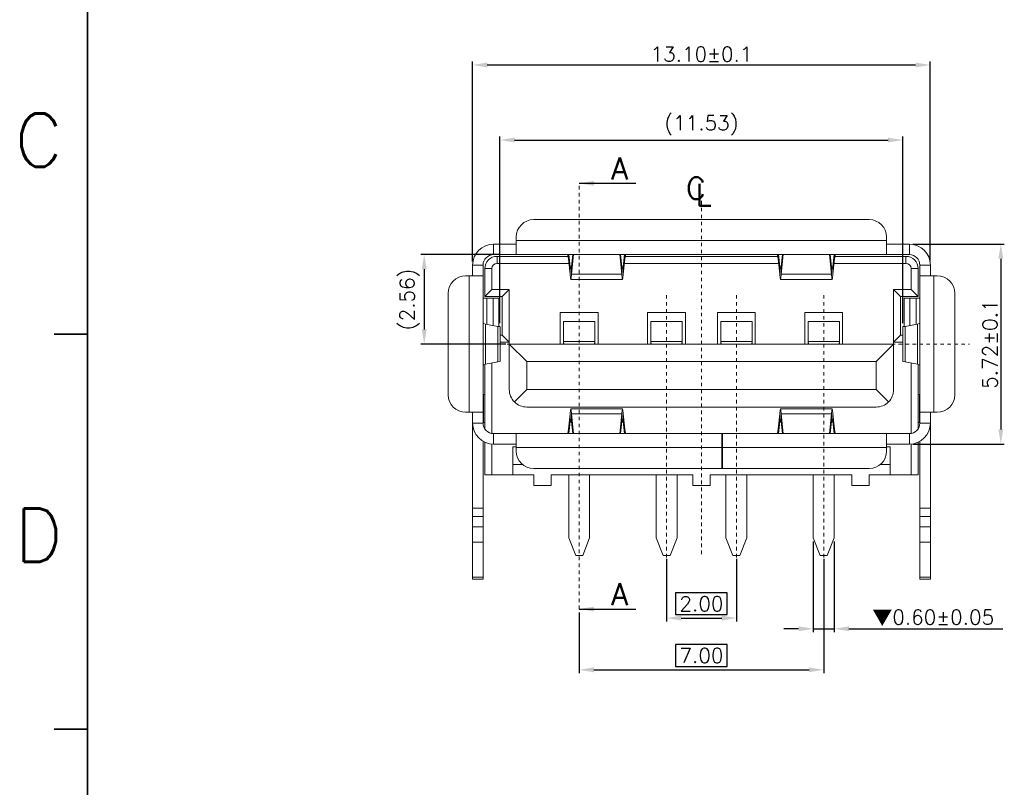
# Model space of a CAD drawing. Header units: millimetres. Extents: x -1657 to 8845, y -11980 to 3013.
# Tile 208 of 256: x 203 to 231, y 2294 to 2316. Entities that reach past the tile are written whole.
import ezdxf
from ezdxf.enums import TextEntityAlignment as Align

# ---------------------------------------------------------------- set-up
doc = ezdxf.new("R2010")
doc.units = ezdxf.units.MM
doc.linetypes.add('CENTER', pattern=[2, 1.25, -0.25, 0.25, -0.25])
doc.layers.add('51', color=6, linetype='CENTER')
doc.layers.add('FMT', color=7, linetype='Continuous', lineweight=35)
doc.styles.add('english', font='romans.shx', dxfattribs={"width": 0.75, "height": 2.5})
doc.styles.add('ROMANS', font='ROMANS.SHX')
doc.dimstyles.get("Standard").update_dxf_attribs({"dimtxt": 0.18, "dimasz": 0.18, "dimexe": 0.18, "dimexo": 0.0625, "dimgap": 0.09, "dimtad": 1, "dimrnd": 0.0005, "dimzin": 1, "dimdsep": 46, "dimtxsty": 'Standard', "dimcen": 0.09, "dimadec": 0, "dimazin": 2, "dimtfac": 1, "dimtmove": 0, "dimatfit": 3, "dimfxl": 0, "dimtolj": 1, "dimtzin": 0, "dimarcsym": 0})
doc.dimstyles.new('STANDARD$0', dxfattribs={"dimscale": 0.166667, "dimtxt": 2.5, "dimasz": 1.8, "dimexe": 0.5, "dimexo": 0.5, "dimgap": 1, "dimtad": 0, "dimzin": 0, "dimdsep": 46, "dimtxsty": 'ROMANS', "dimcen": 0, "dimclrd": 256, "dimclre": 256, "dimclrt": 4, "dimadec": 0, "dimazin": 0, "dimtfac": 0.7, "dimtofl": 0, "dimtmove": 0, "dimatfit": 3, "dimfxl": 0, "dimtolj": 1, "dimtzin": 0, "dimarcsym": 0})

# ---------------------------------------------------------------- blocks, each defined once
blk = doc.blocks.new('*D165')
at = {"color": 0, "linetype": 'Continuous', "lineweight": -2, "ltscale": 5}
for p, q in [((215.832, 2309.031), (215.832, 2314.754)), ((216.252, 2314.654), (228.512, 2314.654)), ((228.932, 2309.031), (228.932, 2314.754))]:
    blk.add_line(p, q, dxfattribs=at)
at = {"color": 0, "linetype": 'Continuous', "ltscale": 5}
for points in [[(216.252, 2314.724), (216.252, 2314.584), (215.832, 2314.654)], [(228.512, 2314.724), (228.512, 2314.584), (228.932, 2314.654)]]:
    blk.add_solid(points, dxfattribs=at)
at = {"layer": 'Defpoints', "color": 0, "linetype": 'Continuous', "ltscale": 5}
for p in [(228.932, 2314.654), (215.832, 2308.931), (228.932, 2308.931)]:
    blk.add_point(p, dxfattribs=at)
at = {"color": 0, "linetype": 'Continuous', "lineweight": 9, "ltscale": 5, "insert": (222.382, 2314.964), "char_height": 0.42, "attachment_point": 5, "style": 'ROMANS'}
blk.add_mtext('\\A1;13.10%%p0.1', dxfattribs=at)
blk = doc.blocks.new('*D166')
at = {"color": 0, "linetype": 'Continuous', "lineweight": -2, "ltscale": 5}
for p, q in [((228.432, 2309.531), (231.05, 2309.531)), ((230.95, 2309.111), (230.95, 2304.231)), ((228.432, 2303.811), (231.05, 2303.811))]:
    blk.add_line(p, q, dxfattribs=at)
at = {"color": 0, "linetype": 'Continuous', "ltscale": 5}
for points in [[(230.88, 2309.111), (231.02, 2309.111), (230.95, 2309.531)], [(230.88, 2304.231), (231.02, 2304.231), (230.95, 2303.811)]]:
    blk.add_solid(points, dxfattribs=at)
at = {"layer": 'Defpoints', "color": 0, "linetype": 'Continuous', "ltscale": 5}
for p in [(228.332, 2309.531), (228.332, 2303.811), (230.95, 2303.811)]:
    blk.add_point(p, dxfattribs=at)
at = {"color": 0, "linetype": 'Continuous', "lineweight": 9, "ltscale": 5, "insert": (230.64, 2306.671), "char_height": 0.42, "attachment_point": 5, "rotation": 90, "style": 'ROMANS'}
blk.add_mtext('\\A1;5.72%%p0.1', dxfattribs=at)
blk = doc.blocks.new('*D170')
at = {"color": 0, "linetype": 'Continuous', "lineweight": -2, "ltscale": 5}
for p, q in [((216.616, 2307.266), (216.616, 2312.607)), ((217.036, 2312.507), (227.724, 2312.507)), ((228.144, 2307.266), (228.144, 2312.607))]:
    blk.add_line(p, q, dxfattribs=at)
at = {"color": 0, "linetype": 'Continuous', "ltscale": 5}
for points in [[(217.036, 2312.577), (217.036, 2312.437), (216.616, 2312.507)], [(227.724, 2312.577), (227.724, 2312.437), (228.144, 2312.507)]]:
    blk.add_solid(points, dxfattribs=at)
at = {"layer": 'Defpoints', "color": 0, "linetype": 'Continuous', "ltscale": 5}
for p in [(228.144, 2312.507), (216.616, 2307.166), (228.144, 2307.166)]:
    blk.add_point(p, dxfattribs=at)
at = {"color": 0, "linetype": 'Continuous', "lineweight": 9, "ltscale": 5, "insert": (222.38, 2312.927), "char_height": 0.42, "attachment_point": 5, "style": 'ROMANS'}
blk.add_mtext('\\A1;(11.53)', dxfattribs=at)
blk = doc.blocks.new('*D171')
at = {"color": 0, "linetype": 'Continuous', "lineweight": -2, "ltscale": 5}
for p, q in [((216.582, 2309.231), (214.348, 2309.231)), ((214.448, 2308.811), (214.448, 2307.091)), ((216.782, 2306.671), (214.348, 2306.671))]:
    blk.add_line(p, q, dxfattribs=at)
at = {"color": 0, "linetype": 'Continuous', "ltscale": 5}
for points in [[(214.378, 2308.811), (214.518, 2308.811), (214.448, 2309.231)], [(214.378, 2307.091), (214.518, 2307.091), (214.448, 2306.671)]]:
    blk.add_solid(points, dxfattribs=at)
at = {"layer": 'Defpoints', "color": 0, "linetype": 'Continuous', "ltscale": 5}
for p in [(216.682, 2309.231), (214.448, 2306.671), (216.882, 2306.671)]:
    blk.add_point(p, dxfattribs=at)
at = {"color": 0, "linetype": 'Continuous', "lineweight": 9, "ltscale": 5, "insert": (214.028, 2307.951), "char_height": 0.42, "attachment_point": 5, "rotation": 90, "style": 'ROMANS'}
blk.add_mtext('\\A1;(2.56)', dxfattribs=at)
blk = doc.blocks.new('*D174')
at = {"color": 0, "linetype": 'Continuous', "lineweight": -2, "ltscale": 5}
for p, q in [((225.882, 2300.531), (225.882, 2297.257)), ((218.882, 2298.995), (218.882, 2297.257)), ((223.122, 2298.077), (221.642, 2298.077)), ((221.642, 2298.077), (221.642, 2297.457)), ((223.122, 2297.457), (223.122, 2298.077)), ((219.302, 2297.357), (225.462, 2297.357)), ((221.642, 2297.457), (223.122, 2297.457))]:
    blk.add_line(p, q, dxfattribs=at)
at = {"color": 0, "linetype": 'Continuous', "ltscale": 5}
for points in [[(219.302, 2297.427), (219.302, 2297.287), (218.882, 2297.357)], [(225.462, 2297.427), (225.462, 2297.287), (225.882, 2297.357)]]:
    blk.add_solid(points, dxfattribs=at)
at = {"layer": 'Defpoints', "color": 0, "linetype": 'Continuous', "ltscale": 5}
for p in [(225.882, 2300.631), (218.882, 2299.095), (225.882, 2297.357)]:
    blk.add_point(p, dxfattribs=at)
at = {"color": 0, "linetype": 'Continuous', "lineweight": 9, "ltscale": 5, "insert": (222.382, 2297.767), "char_height": 0.42, "attachment_point": 5, "style": 'ROMANS'}
blk.add_mtext('\\A1;7.00', dxfattribs=at)
blk = doc.blocks.new('*D175')
at = {"color": 0, "linetype": 'Continuous', "lineweight": -2, "ltscale": 5}
for p, q in [((221.382, 2300.531), (221.382, 2298.737)), ((223.382, 2300.531), (223.382, 2298.737)), ((223.122, 2299.557), (221.642, 2299.557)), ((221.642, 2299.557), (221.642, 2298.937)), ((223.122, 2298.937), (223.122, 2299.557)), ((221.642, 2298.937), (223.122, 2298.937)), ((221.802, 2298.837), (222.962, 2298.837))]:
    blk.add_line(p, q, dxfattribs=at)
at = {"color": 0, "linetype": 'Continuous', "ltscale": 5}
for points in [[(221.802, 2298.907), (221.802, 2298.767), (221.382, 2298.837)], [(222.962, 2298.907), (222.962, 2298.767), (223.382, 2298.837)]]:
    blk.add_solid(points, dxfattribs=at)
at = {"layer": 'Defpoints', "color": 0, "linetype": 'Continuous', "ltscale": 5}
for p in [(221.382, 2300.631), (223.382, 2300.631), (223.382, 2298.837)]:
    blk.add_point(p, dxfattribs=at)
at = {"color": 0, "linetype": 'Continuous', "lineweight": 9, "ltscale": 5, "insert": (222.382, 2299.247), "char_height": 0.42, "attachment_point": 5, "style": 'ROMANS'}
blk.add_mtext('\\A1;2.00', dxfattribs=at)
blk = doc.blocks.new('*D228')
at = {"color": 0, "linetype": 'Continuous', "lineweight": -2, "ltscale": 5}
for p, q in [((225.582, 2301.031), (225.582, 2298.431)), ((226.182, 2301.031), (226.182, 2298.431)), ((225.162, 2298.531), (224.742, 2298.531)), ((225.582, 2298.531), (226.182, 2298.531)), ((226.602, 2298.531), (231.007, 2298.531))]:
    blk.add_line(p, q, dxfattribs=at)
at = {"color": 0, "linetype": 'Continuous', "ltscale": 5}
for points in [[(225.162, 2298.601), (225.162, 2298.461), (225.582, 2298.531)], [(226.602, 2298.601), (226.602, 2298.461), (226.182, 2298.531)]]:
    blk.add_solid(points, dxfattribs=at)
at = {"layer": 'Defpoints', "color": 0, "linetype": 'Continuous', "ltscale": 5}
for p in [(225.582, 2301.131), (226.182, 2301.131), (226.182, 2298.531)]:
    blk.add_point(p, dxfattribs=at)
at = {"color": 0, "linetype": 'Continuous', "lineweight": 9, "ltscale": 5, "insert": (229.015, 2298.841), "char_height": 0.42, "attachment_point": 5, "style": 'ROMANS'}
blk.add_mtext('\\A1;{\\fSimSun|b0|i0|c134|p6;▼}0.60%%p0.05', dxfattribs=at)

msp = doc.modelspace()

# ---------------------------------------------------------------- linework, layer by layer
at = {"color": 7, "linetype": 'Continuous', "lineweight": 15}
for p, q in [((227.1824, 2310.2311), (217.5824, 2310.2311)), ((227.1824, 2310.2311), (217.5824, 2310.2311)), ((217.0824, 2309.6311), (217.0824, 2309.7311)), ((217.0824, 2309.2311), (217.0824, 2309.6311)), ((227.6824, 2309.6311), (217.0824, 2309.6311)), ((227.6824, 2309.7311), (227.6824, 2309.6311)), ((227.6824, 2309.6311), (227.6824, 2309.2311)), ((217.0824, 2309.5311), (216.4324, 2309.5311)), ((216.4324, 2309.5311), (216.4324, 2309.2311)), ((227.6824, 2309.5311), (228.3324, 2309.5311)), ((228.3324, 2309.2311), (228.3324, 2309.5311)), ((217.0824, 2309.2311), (216.4324, 2309.2311)), ((216.5324, 2309.1811), (216.5324, 2308.9811)), ((216.5324, 2309.1811), (218.5607, 2309.1811)), ((227.6824, 2309.2311), (217.0824, 2309.2311)), ((218.5767, 2309.2311), (218.5767, 2309.1066)), ((218.5767, 2309.1066), (218.6249, 2308.6675)), ((218.5863, 2309.2311), (218.6249, 2308.8796)), ((218.6602, 2308.6675), (218.722, 2309.2311)), ((218.6602, 2308.8796), (218.6987, 2309.2311)), ((220.0428, 2309.2311), (220.1046, 2308.6675)), ((220.066, 2309.2311), (220.1046, 2308.8796)), ((220.1399, 2308.8796), (220.1784, 2309.2311)), ((220.1399, 2308.6675), (220.188, 2309.1066)), ((220.188, 2309.1066), (220.188, 2309.2311)), ((220.2004, 2309.1811), (224.5644, 2309.1811)), ((224.5767, 2309.1066), (224.5767, 2309.2311)), ((224.6249, 2308.6675), (224.5767, 2309.1066)), ((224.6249, 2308.8796), (224.5863, 2309.2311)), ((224.722, 2309.2311), (224.6602, 2308.6675)), ((224.6987, 2309.2311), (224.6602, 2308.8796)), ((226.1046, 2308.6675), (226.0428, 2309.2311)), ((226.1046, 2308.8796), (226.066, 2309.2311)), ((226.1784, 2309.2311), (226.1399, 2308.8796)), ((226.188, 2309.1066), (226.1399, 2308.6675)), ((226.188, 2309.2311), (226.188, 2309.1066)), ((226.204, 2309.1811), (228.2324, 2309.1811)), ((227.6824, 2309.2311), (228.3324, 2309.2311)), ((228.2324, 2309.1811), (228.2324, 2308.9811)), ((215.8324, 2308.6211), (215.8324, 2308.9311)), ((215.8324, 2308.9311), (216.1324, 2308.9311)), ((216.1324, 2308.6211), (216.1324, 2308.9311)), ((216.1824, 2308.0311), (216.1824, 2308.8311)), ((216.1824, 2308.8311), (216.3824, 2308.8311)), ((216.3824, 2308.8311), (216.3824, 2308.2311)), ((218.5881, 2308.9811), (216.5324, 2308.9811)), ((218.6249, 2308.6675), (218.6249, 2308.8796)), ((218.6602, 2308.8796), (218.6249, 2308.8796)), ((218.6602, 2308.6675), (218.6602, 2308.8796)), ((220.1046, 2308.8796), (220.1046, 2308.6675)), ((220.1399, 2308.8796), (220.1046, 2308.8796)), ((220.1399, 2308.8796), (220.1399, 2308.6675)), ((224.5905, 2308.9811), (220.1743, 2308.9811)), ((224.6249, 2308.8796), (224.6249, 2308.6675)), ((224.6602, 2308.8796), (224.6249, 2308.8796)), ((224.6602, 2308.8796), (224.6602, 2308.6675)), ((226.1046, 2308.6675), (226.1046, 2308.8796)), ((226.1399, 2308.8796), (226.1046, 2308.8796)), ((226.1399, 2308.6675), (226.1399, 2308.8796)), ((228.2324, 2308.9811), (226.1767, 2308.9811)), ((228.5824, 2308.8311), (228.3824, 2308.8311)), ((228.3824, 2308.2311), (228.3824, 2308.8311)), ((228.5824, 2308.8311), (228.5824, 2308.0311)), ((228.6324, 2308.9311), (228.6324, 2308.6211)), ((228.9324, 2308.9311), (228.6324, 2308.9311)), ((228.9324, 2308.9311), (228.9324, 2308.6211)), ((215.6324, 2308.6211), (215.7324, 2308.6211)), ((215.7324, 2308.6211), (216.1324, 2308.6211)), ((215.7324, 2308.6211), (215.8324, 2308.6211)), ((215.7324, 2308.6211), (215.7324, 2304.7211)), ((216.1324, 2308.6211), (215.8324, 2308.6211)), ((216.1324, 2308.6211), (216.1324, 2304.7211)), ((218.6425, 2308.5211), (220.1222, 2308.5211)), ((220.1046, 2308.6675), (218.6602, 2308.6675)), ((224.6425, 2308.5211), (226.1222, 2308.5211)), ((226.1046, 2308.6675), (224.6602, 2308.6675)), ((228.6324, 2308.6211), (228.6324, 2304.7211)), ((228.6324, 2308.6211), (228.9324, 2308.6211)), ((229.0324, 2308.6211), (228.6324, 2308.6211)), ((229.0324, 2308.6211), (228.9324, 2308.6211)), ((229.1324, 2308.6211), (229.0324, 2308.6211)), ((229.0324, 2308.6211), (229.0324, 2304.7211)), ((216.3824, 2308.2311), (216.1824, 2308.0311)), ((216.3824, 2308.2311), (216.8824, 2308.2311)), ((216.8824, 2308.2311), (216.6824, 2308.0311)), ((216.8824, 2308.2311), (216.8824, 2307.9711)), ((228.0824, 2308.0311), (227.8824, 2308.2311)), ((227.8824, 2308.2311), (228.3824, 2308.2311)), ((227.8824, 2307.9711), (227.8824, 2308.2311)), ((228.5824, 2308.0311), (228.3824, 2308.2311)), ((215.1324, 2308.1211), (215.1324, 2305.2211)), ((215.1324, 2308.1211), (215.1324, 2305.2211)), ((216.1324, 2307.9811), (216.2395, 2307.9811)), ((216.6824, 2308.0311), (216.1824, 2308.0311)), ((216.2395, 2307.9811), (216.2395, 2307.2379)), ((216.2395, 2307.9811), (216.418, 2307.9811)), ((216.418, 2307.2049), (216.418, 2307.9811)), ((216.418, 2307.9811), (216.5824, 2307.9811)), ((216.5824, 2307.9811), (216.5824, 2307.1755)), ((216.6824, 2306.9311), (216.6824, 2308.0311)), ((216.8824, 2306.6711), (216.8824, 2307.9711)), ((227.8824, 2307.9711), (227.8824, 2306.6711)), ((228.0824, 2308.0311), (228.0824, 2306.9311)), ((228.5824, 2308.0311), (228.0824, 2308.0311)), ((228.1824, 2307.9811), (228.3467, 2307.9811)), ((228.1824, 2307.1755), (228.1824, 2307.9811)), ((228.3467, 2307.9811), (228.3467, 2307.2049)), ((228.5252, 2307.9811), (228.3467, 2307.9811)), ((228.5252, 2307.2379), (228.5252, 2307.9811)), ((228.5252, 2307.9811), (228.6324, 2307.9811)), ((229.6324, 2308.1211), (229.6324, 2305.2211)), ((229.6324, 2308.1211), (229.6324, 2305.2211)), ((219.4224, 2307.5711), (218.3424, 2307.5711)), ((218.3424, 2307.5711), (218.3424, 2306.6711)), ((219.4224, 2306.6711), (219.4224, 2307.5711)), ((221.9224, 2307.5711), (220.8424, 2307.5711)), ((220.8424, 2307.5711), (220.8424, 2306.6711)), ((221.9224, 2306.6711), (221.9224, 2307.5711)), ((222.8424, 2307.5711), (223.9224, 2307.5711)), ((222.8424, 2306.6711), (222.8424, 2307.5711)), ((223.9224, 2307.5711), (223.9224, 2306.6711)), ((225.3424, 2307.5711), (226.4224, 2307.5711)), ((225.3424, 2306.6711), (225.3424, 2307.5711)), ((226.4224, 2307.5711), (226.4224, 2306.6711)), ((216.1994, 2307.2454), (216.5535, 2307.1798)), ((216.1994, 2307.2454), (216.1994, 2306.0968)), ((216.5535, 2307.1798), (216.5535, 2306.1623)), ((216.6205, 2306.1764), (216.6205, 2307.1657)), ((218.4324, 2307.3211), (219.3324, 2307.3211)), ((218.4324, 2306.749), (218.4324, 2307.3211)), ((219.3324, 2306.749), (219.3324, 2307.3211)), ((220.9324, 2307.3211), (221.8324, 2307.3211)), ((220.9324, 2306.749), (220.9324, 2307.3211)), ((221.8324, 2306.749), (221.8324, 2307.3211)), ((222.9324, 2307.3211), (223.8324, 2307.3211)), ((222.9324, 2306.749), (222.9324, 2307.3211)), ((223.8324, 2306.749), (223.8324, 2307.3211)), ((225.4324, 2307.3211), (226.3324, 2307.3211)), ((225.4324, 2306.749), (225.4324, 2307.3211)), ((226.3324, 2306.749), (226.3324, 2307.3211)), ((228.1443, 2307.1657), (228.1443, 2306.1764)), ((228.5654, 2307.2454), (228.2112, 2307.1798)), ((228.2112, 2306.1623), (228.2112, 2307.1798)), ((228.5654, 2306.0968), (228.5654, 2307.2454)), ((216.6205, 2306.9311), (216.6824, 2306.9311)), ((216.8824, 2306.7311), (216.6824, 2306.9311)), ((228.0824, 2306.9311), (227.8824, 2306.7311)), ((228.0824, 2306.9311), (228.1443, 2306.9311)), ((228.1443, 2306.9811), (228.1324, 2306.9811)), ((216.8824, 2306.7311), (216.6205, 2306.7311)), ((227.8824, 2306.6711), (216.8824, 2306.6711)), ((216.8824, 2306.6711), (216.8824, 2305.3711)), ((216.8824, 2306.6711), (217.3824, 2306.1711)), ((227.8824, 2306.6711), (216.8824, 2306.6711)), ((218.4324, 2306.749), (219.3324, 2306.749)), ((218.4324, 2306.7224), (218.4324, 2306.749)), ((218.4324, 2306.7224), (218.4324, 2306.6711)), ((219.3324, 2306.7224), (219.3324, 2306.749)), ((219.3324, 2306.6711), (219.3324, 2306.7224)), ((220.9324, 2306.749), (221.8324, 2306.749)), ((220.9324, 2306.7224), (220.9324, 2306.749)), ((220.9324, 2306.7224), (220.9324, 2306.6711)), ((221.8324, 2306.7224), (221.8324, 2306.749)), ((221.8324, 2306.6711), (221.8324, 2306.7224)), ((222.9324, 2306.749), (223.8324, 2306.749)), ((222.9324, 2306.7224), (222.9324, 2306.749)), ((222.9324, 2306.7224), (222.9324, 2306.6711)), ((223.8324, 2306.7224), (223.8324, 2306.749)), ((223.8324, 2306.6711), (223.8324, 2306.7224)), ((225.4324, 2306.749), (226.3324, 2306.749)), ((225.4324, 2306.7224), (225.4324, 2306.749)), ((225.4324, 2306.7224), (225.4324, 2306.6711)), ((226.3324, 2306.7224), (226.3324, 2306.749)), ((226.3324, 2306.6711), (226.3324, 2306.7224)), ((227.8824, 2306.6711), (227.3824, 2306.1711)), ((228.1443, 2306.7311), (227.8824, 2306.7311)), ((227.8824, 2305.3711), (227.8824, 2306.6711)), ((216.1824, 2304.2452), (216.1824, 2306.0919)), ((216.5535, 2306.1623), (216.1994, 2306.0968)), ((216.3824, 2306.1306), (216.3824, 2304.1153)), ((217.3824, 2305.3711), (217.3824, 2306.1711)), ((217.3824, 2306.1711), (227.3824, 2306.1711)), ((227.3824, 2306.1711), (227.3824, 2305.3711)), ((228.2112, 2306.1623), (228.5654, 2306.0968)), ((228.3824, 2304.1153), (228.3824, 2306.1306)), ((228.5824, 2306.0919), (228.5824, 2304.2452)), ((217.3824, 2305.3711), (217.0288, 2305.0175)), ((227.3824, 2305.3711), (217.3824, 2305.3711)), ((227.3824, 2305.3711), (227.7359, 2305.0175)), ((216.1324, 2305.2311), (216.1424, 2305.2311)), ((216.1824, 2305.2311), (216.1424, 2305.2311)), ((216.1424, 2305.2311), (216.1424, 2304.4311)), ((228.5824, 2305.2311), (228.6224, 2305.2311)), ((228.6324, 2305.2311), (228.6224, 2305.2311)), ((228.6224, 2305.2311), (228.6224, 2304.4311)), ((217.3824, 2304.8711), (227.3824, 2304.8711)), ((220.1222, 2304.8211), (218.6425, 2304.8211)), ((226.1222, 2304.8211), (224.6425, 2304.8211)), ((215.7324, 2304.7211), (215.6324, 2304.7211)), ((215.8324, 2304.7211), (215.7324, 2304.7211)), ((216.1324, 2304.7211), (215.7324, 2304.7211)), ((215.8324, 2304.7211), (215.8324, 2304.4111)), ((216.1324, 2304.7211), (215.8324, 2304.7211)), ((216.1324, 2304.7211), (216.1324, 2304.4111)), ((218.5767, 2304.2355), (218.6249, 2304.6746)), ((218.6249, 2304.4625), (218.6249, 2304.6746)), ((218.6602, 2304.6746), (218.722, 2304.1111)), ((220.1046, 2304.6746), (218.6602, 2304.6746)), ((218.6602, 2304.4625), (218.6602, 2304.6746)), ((220.0428, 2304.1111), (220.1046, 2304.6746)), ((220.1046, 2304.6746), (220.1046, 2304.4625)), ((220.1399, 2304.6746), (220.1399, 2304.4625)), ((220.1399, 2304.6746), (220.188, 2304.2355)), ((224.6249, 2304.6746), (224.5767, 2304.2355)), ((224.6249, 2304.6746), (224.6249, 2304.4625)), ((224.722, 2304.1111), (224.6602, 2304.6746)), ((226.1046, 2304.6746), (224.6602, 2304.6746)), ((224.6602, 2304.6746), (224.6602, 2304.4625)), ((226.1046, 2304.6746), (226.0428, 2304.1111)), ((226.1046, 2304.4625), (226.1046, 2304.6746)), ((226.1399, 2304.4625), (226.1399, 2304.6746)), ((226.188, 2304.2355), (226.1399, 2304.6746)), ((228.6324, 2304.4111), (228.6324, 2304.7211)), ((228.6324, 2304.7211), (228.9324, 2304.7211)), ((228.6324, 2304.7211), (229.0324, 2304.7211)), ((228.9324, 2304.4111), (228.9324, 2304.7211)), ((228.9324, 2304.7211), (229.0324, 2304.7211)), ((229.0324, 2304.7211), (229.1324, 2304.7211)), ((215.8324, 2304.4111), (215.8324, 2301.9828)), ((215.8324, 2304.4111), (216.1324, 2304.4111)), ((216.1324, 2304.4311), (216.1424, 2304.4311)), ((216.1824, 2304.4311), (216.1424, 2304.4311)), ((218.5767, 2304.2355), (218.5767, 2304.1111)), ((218.5863, 2304.1111), (218.6249, 2304.4625)), ((218.6597, 2304.4625), (218.6249, 2304.4625)), ((218.6602, 2304.4625), (218.6987, 2304.1111)), ((220.066, 2304.1111), (220.1046, 2304.4625)), ((220.1399, 2304.4625), (220.1051, 2304.4625)), ((220.1399, 2304.4625), (220.1784, 2304.1111)), ((220.188, 2304.1111), (220.188, 2304.2355)), ((224.5767, 2304.1111), (224.5767, 2304.2355)), ((224.6249, 2304.4625), (224.5863, 2304.1111)), ((224.6597, 2304.4625), (224.6249, 2304.4625)), ((224.6987, 2304.1111), (224.6602, 2304.4625)), ((226.1046, 2304.4625), (226.066, 2304.1111)), ((226.1399, 2304.4625), (226.1051, 2304.4625)), ((226.1784, 2304.1111), (226.1399, 2304.4625)), ((226.188, 2304.2355), (226.188, 2304.1111)), ((228.5824, 2304.4311), (228.6224, 2304.4311)), ((228.6324, 2304.4311), (228.6224, 2304.4311)), ((228.9324, 2304.4111), (228.6324, 2304.4111)), ((228.9324, 2304.4111), (228.9324, 2301.9828)), ((216.4324, 2304.1111), (217.0824, 2304.1111)), ((216.4324, 2304.1111), (216.4324, 2303.8111)), ((217.0824, 2303.7111), (217.0824, 2304.1111)), ((217.0824, 2304.1111), (222.9621, 2304.1111)), ((227.6824, 2304.1111), (222.7891, 2304.1111)), ((222.9621, 2304.1111), (222.9621, 2303.7111)), ((222.9821, 2304.1111), (222.9821, 2303.7111)), ((222.9821, 2304.1111), (222.9821, 2303.8111)), ((227.6824, 2304.1111), (228.3324, 2304.1111)), ((227.6824, 2303.7111), (227.6824, 2304.1111)), ((228.3324, 2304.1111), (228.3324, 2303.8111)), ((216.1324, 2303.8914), (216.1324, 2301.9828)), ((216.1824, 2302.9311), (216.1824, 2303.8656)), ((216.3824, 2303.8131), (216.3824, 2302.9311)), ((216.4324, 2303.8111), (217.0824, 2303.8111)), ((216.9824, 2303.7311), (217.0824, 2303.7311)), ((216.9824, 2303.2311), (216.9824, 2303.7311)), ((217.0824, 2303.6111), (217.0824, 2303.7111)), ((217.0824, 2303.7111), (222.9621, 2303.7111)), ((227.6824, 2303.7111), (222.7891, 2303.7111)), ((222.9621, 2303.8111), (222.9821, 2303.8111)), ((222.9621, 2303.7311), (222.9821, 2303.7311)), ((222.9621, 2303.7111), (222.9621, 2303.1111)), ((222.9821, 2303.8111), (222.9821, 2303.7111)), ((222.9821, 2303.7111), (222.9821, 2303.1111)), ((227.6824, 2303.8111), (228.3324, 2303.8111)), ((227.6824, 2303.7311), (227.7824, 2303.7311)), ((227.6824, 2303.6111), (227.6824, 2303.7111)), ((227.7824, 2303.7311), (227.7824, 2303.2311)), ((228.3824, 2302.9311), (228.3824, 2303.8131)), ((228.5824, 2303.8656), (228.5824, 2302.9311)), ((228.6324, 2303.8914), (228.6324, 2301.9828)), ((216.9824, 2303.2311), (216.9824, 2302.9311)), ((217.2574, 2303.2311), (216.9824, 2303.2311)), ((217.5824, 2303.1111), (222.7691, 2303.1111)), ((217.5824, 2303.1111), (222.9621, 2303.1111)), ((227.1824, 2303.1111), (222.7891, 2303.1111)), ((227.1824, 2303.1111), (222.7891, 2303.1111)), ((222.9821, 2303.2311), (222.9621, 2303.2311)), ((227.7824, 2303.2311), (227.5073, 2303.2311)), ((227.7824, 2302.9311), (227.7824, 2303.2311)), ((216.3824, 2302.9311), (216.1824, 2302.9311)), ((216.9824, 2302.9311), (216.3824, 2302.9311)), ((217.5824, 2302.9311), (216.9824, 2302.9311)), ((217.5824, 2302.9311), (217.5824, 2302.6311)), ((218.0824, 2302.9311), (218.0824, 2302.6311)), ((222.1324, 2302.9311), (218.0824, 2302.9311)), ((218.5824, 2301.1311), (218.5824, 2302.9311)), ((219.1824, 2301.1311), (219.1824, 2302.9311)), ((221.0824, 2301.1311), (221.0824, 2302.9311)), ((221.6824, 2301.1311), (221.6824, 2302.9311)), ((222.1324, 2302.9311), (222.1324, 2302.6311)), ((222.6324, 2302.9311), (222.6324, 2302.6311)), ((226.6824, 2302.9311), (222.6324, 2302.9311)), ((223.0824, 2301.1311), (223.0824, 2302.9311)), ((223.6824, 2301.1311), (223.6824, 2302.9311)), ((225.5824, 2301.1311), (225.5824, 2302.9311)), ((226.1824, 2301.1311), (226.1824, 2302.9311)), ((226.6824, 2302.9311), (226.6824, 2302.6311)), ((227.1824, 2302.9311), (227.7824, 2302.9311)), ((227.1824, 2302.9311), (227.1824, 2302.6311)), ((228.3824, 2302.9311), (227.7824, 2302.9311)), ((228.5824, 2302.9311), (228.3824, 2302.9311)), ((217.5824, 2302.6311), (218.0824, 2302.6311)), ((222.1324, 2302.6311), (222.6324, 2302.6311)), ((226.6824, 2302.6311), (227.1824, 2302.6311)), ((215.8324, 2301.7411), (215.8324, 2301.9828)), ((215.8324, 2301.9828), (216.1324, 2301.9828)), ((216.1324, 2301.9828), (216.1324, 2301.7411)), ((228.6324, 2301.7411), (228.6324, 2301.9828)), ((228.6324, 2301.9828), (228.9324, 2301.9828)), ((228.9324, 2301.9828), (228.9324, 2301.7411)), ((215.8324, 2301.7411), (215.8324, 2301.4427)), ((216.1324, 2301.7411), (215.8324, 2301.7411)), ((216.1324, 2301.7411), (216.1324, 2301.4427)), ((228.6324, 2301.7411), (228.6324, 2301.4427)), ((228.9324, 2301.7411), (228.6324, 2301.7411)), ((228.9324, 2301.7411), (228.9324, 2301.4427)), ((215.8324, 2301.4427), (215.8324, 2301.0119)), ((216.1324, 2301.4427), (215.8324, 2301.4427)), ((216.1324, 2301.4427), (216.1324, 2301.0119)), ((228.6324, 2301.4427), (228.6324, 2301.0119)), ((228.6324, 2301.4427), (228.9324, 2301.4427)), ((228.9324, 2301.4427), (228.9324, 2301.0119)), ((218.5824, 2301.1311), (218.7824, 2300.6311)), ((218.9824, 2300.6311), (219.1824, 2301.1311)), ((221.0824, 2301.1311), (221.2824, 2300.6311)), ((221.4824, 2300.6311), (221.6824, 2301.1311)), ((223.0824, 2301.1311), (223.2824, 2300.6311)), ((223.4824, 2300.6311), (223.6824, 2301.1311)), ((225.5824, 2301.1311), (225.7824, 2300.6311)), ((225.9824, 2300.6311), (226.1824, 2301.1311)), ((215.8324, 2301.0119), (215.8324, 2300.0065)), ((216.1324, 2301.0119), (215.8324, 2301.0119)), ((216.1324, 2301.0119), (216.1324, 2300.0065)), ((228.6324, 2301.0119), (228.6324, 2300.0065)), ((228.6324, 2301.0119), (228.9324, 2301.0119)), ((228.9324, 2301.0119), (228.9324, 2300.0065)), ((218.7824, 2300.6311), (218.9824, 2300.6311)), ((221.2824, 2300.6311), (221.4824, 2300.6311)), ((223.2824, 2300.6311), (223.4824, 2300.6311)), ((225.7824, 2300.6311), (225.9824, 2300.6311)), ((215.8324, 2300.0065), (215.8324, 2299.9511)), ((216.1324, 2300.0065), (215.8324, 2300.0065)), ((216.1324, 2300.0065), (216.1324, 2299.9511)), ((228.6324, 2300.0065), (228.6324, 2299.9511)), ((228.6324, 2300.0065), (228.9324, 2300.0065)), ((228.9324, 2300.0065), (228.9324, 2299.9511)), ((215.8324, 2299.9511), (216.1324, 2299.9511)), ((228.6324, 2299.9511), (228.9324, 2299.9511))]:
    msp.add_line(p, q, dxfattribs=at)
at = {"color": 7, "linetype": 'Continuous', "lineweight": 15, "flags": 128}
for points in [[(218.5767, 2309.1066), (218.5588, 2309.215), (218.5512, 2309.2311)], [(220.2136, 2309.2311), (220.206, 2309.215), (220.188, 2309.1066)], [(224.5767, 2309.1066), (224.5588, 2309.215), (224.5512, 2309.2311)], [(226.2136, 2309.2311), (226.206, 2309.215), (226.188, 2309.1066)], [(218.6602, 2308.8796), (218.6514, 2308.8363), (218.6425, 2308.8211), (218.6337, 2308.8363), (218.6249, 2308.8796)], [(220.1399, 2308.8796), (220.1311, 2308.8363), (220.1222, 2308.8211), (220.1134, 2308.8363), (220.1046, 2308.8796)], [(224.6602, 2308.8796), (224.6514, 2308.8363), (224.6425, 2308.8211), (224.6337, 2308.8363), (224.6249, 2308.8796)], [(226.1399, 2308.8796), (226.1311, 2308.8363), (226.1222, 2308.8211), (226.1134, 2308.8363), (226.1046, 2308.8796)], [(218.6602, 2308.6675), (218.6514, 2308.5591), (218.6425, 2308.5211), (218.6337, 2308.5591), (218.6249, 2308.6675)], [(220.1399, 2308.6675), (220.1311, 2308.5591), (220.1222, 2308.5211), (220.1134, 2308.5591), (220.1046, 2308.6675)], [(224.6602, 2308.6675), (224.6514, 2308.5591), (224.6425, 2308.5211), (224.6337, 2308.5591), (224.6249, 2308.6675)], [(226.1399, 2308.6675), (226.1311, 2308.5591), (226.1222, 2308.5211), (226.1134, 2308.5591), (226.1046, 2308.6675)], [(216.1994, 2307.2454), (216.1494, 2307.2597), (216.1324, 2307.274)], [(216.6158, 2307.1657), (216.6086, 2307.1716), (216.5535, 2307.1798)], [(228.2112, 2307.1798), (228.1561, 2307.1716), (228.149, 2307.1657)], [(228.6324, 2307.274), (228.6153, 2307.2597), (228.5654, 2307.2454)], [(216.1324, 2306.0682), (216.1494, 2306.0825), (216.1994, 2306.0968)], [(216.5535, 2306.1623), (216.6086, 2306.1705), (216.6158, 2306.1764)], [(228.149, 2306.1764), (228.1561, 2306.1705), (228.2112, 2306.1623)], [(228.5654, 2306.0968), (228.6153, 2306.0825), (228.6324, 2306.0682)], [(218.6249, 2304.6746), (218.6337, 2304.783), (218.6425, 2304.8211), (218.6514, 2304.783), (218.6602, 2304.6746)], [(220.1046, 2304.6746), (220.1134, 2304.783), (220.1222, 2304.8211), (220.1311, 2304.783), (220.1399, 2304.6746)], [(224.6249, 2304.6746), (224.6337, 2304.783), (224.6425, 2304.8211), (224.6514, 2304.783), (224.6602, 2304.6746)], [(226.1046, 2304.6746), (226.1134, 2304.783), (226.1222, 2304.8211), (226.1311, 2304.783), (226.1399, 2304.6746)], [(218.6249, 2304.4625), (218.6337, 2304.5058), (218.6425, 2304.5211), (218.6514, 2304.5058), (218.6602, 2304.4625)], [(220.1046, 2304.4625), (220.1134, 2304.5058), (220.1222, 2304.5211), (220.1311, 2304.5058), (220.1399, 2304.4625)], [(224.6249, 2304.4625), (224.6337, 2304.5058), (224.6425, 2304.5211), (224.6514, 2304.5058), (224.6602, 2304.4625)], [(226.1046, 2304.4625), (226.1134, 2304.5058), (226.1222, 2304.5211), (226.1311, 2304.5058), (226.1399, 2304.4625)], [(218.5512, 2304.1111), (218.5588, 2304.1271), (218.5767, 2304.2355)], [(220.188, 2304.2355), (220.206, 2304.1271), (220.2136, 2304.1111)], [(224.5512, 2304.1111), (224.5588, 2304.1271), (224.5767, 2304.2355)], [(226.188, 2304.2355), (226.206, 2304.1271), (226.2136, 2304.1111)]]:
    msp.add_lwpolyline(points, dxfattribs=at)
at = {"color": 7, "linetype": 'Continuous', "lineweight": 15}
for centre, radius, start, end in [((217.5824, 2309.7311), 0.5, 90, 180), ((227.1824, 2309.7311), 0.5, 0, 90), ((216.4324, 2308.9311), 0.6, 90, 180), ((228.3324, 2308.9311), 0.6, 0, 90), ((216.4324, 2308.9311), 0.3, 90, 180), ((216.5324, 2308.8311), 0.35, 90, 180), ((228.2324, 2308.8311), 0.35, 0, 90), ((228.3324, 2308.9311), 0.3, 0, 90), ((216.5324, 2308.8311), 0.15, 90, 180), ((228.2324, 2308.8311), 0.15, 0, 90), ((215.6324, 2308.1211), 0.5, 90, 180), ((229.1324, 2308.1211), 0.5, 0, 90), ((217.3824, 2305.3711), 0.5, 180, 225), ((227.3824, 2305.3711), 0.5, 315, 0), ((215.6324, 2305.2211), 0.5, 180, 270), ((229.1324, 2305.2211), 0.5, 270, 0), ((217.3824, 2305.3711), 0.5, 225, 270), ((227.3824, 2305.3711), 0.5, 270, 315), ((216.4324, 2304.4111), 0.6, 180, 270), ((216.4324, 2304.4111), 0.3, 180, 270), ((228.3324, 2304.4111), 0.6, 270, 0), ((228.3324, 2304.4111), 0.3, 270, 0), ((217.5824, 2303.6111), 0.5, 180, 270), ((227.1824, 2303.6111), 0.5, 270, 0)]:
    msp.add_arc(centre, radius, start, end, dxfattribs=at)
at = {"color": 7, "linetype": 'Continuous', "lineweight": 15, "extrusion": (0, 0, -1)}
for centre, major_axis, ratio, start_param, end_param in [((218.5198, 2307.1711), (-0.0079, -0.55), 0.2558496, 0.4260281, 0.6132676), ((219.2471, 2307.1711), (0.0077, -0.55), 0.2496118, 5.669729, 5.8569686), ((221.0198, 2307.1711), (-0.0079, -0.55), 0.2558496, 0.4260281, 0.6132676), ((221.7471, 2307.1711), (0.0077, -0.55), 0.2496118, 5.669729, 5.8569686), ((223.0198, 2307.1711), (-0.0079, -0.55), 0.2558496, 0.4260281, 0.6132676), ((223.7471, 2307.1711), (0.0077, -0.55), 0.2496118, 5.669729, 5.8569686), ((225.5198, 2307.1711), (-0.0079, -0.55), 0.2558496, 0.4260281, 0.6132676), ((226.2471, 2307.1711), (0.0077, -0.55), 0.2496118, 5.669729, 5.8569686)]:
    msp.add_ellipse(centre, major_axis=major_axis, ratio=ratio, start_param=start_param, end_param=end_param, dxfattribs=at)
at = {"layer": '51', "color": 1, "lineweight": 9, "ltscale": 0.03}
for p, q in [((218.8824, 2299.0947), (218.8824, 2311.2699)), ((222.3824, 2310.7686), (222.3824, 2300.6493)), ((221.3824, 2308.0733), (221.3824, 2299.8782)), ((223.3824, 2308.0733), (223.3824, 2299.8782)), ((225.8824, 2308.0733), (225.8824, 2299.8782)), ((214.6222, 2306.6711), (230.0573, 2306.6711)), ((214.6222, 2306.6711), (230.0573, 2306.6711))]:
    msp.add_line(p, q, dxfattribs=at)
at = {"layer": 'FMT'}
for p, q in [((204.8155, 2273.0863), (204.8155, 2340.8236)), ((204.8155, 2306.955), (203.8614, 2306.955)), ((204.8155, 2295.6591), (203.8614, 2295.6591))]:
    msp.add_line(p, q, dxfattribs=at)

# ---------------------------------------------------------------- texts
at = {"color": 3, "linetype": 'Continuous', "lineweight": 9, "char_height": 0.627278, "attachment_point": 1}
for s, insert in [('{\\Fromans.shx|c0;A}', (219.8018, 2312.0064)), ('{\\Fromans.shx|c0;C}', (221.9407, 2311.441)), ('{\\Fromans.shx|c0;L}', (222.2189, 2311.254)), ('{\\Fromans.shx|c0;A}', (219.8018, 2299.8311))]:
    msp.add_mtext(s, dxfattribs=dict(at, insert=insert))
at = {"layer": 'FMT', "style": 'english'}
for s, p in [('C', (203.4137, 2312.5075)), ('D', (203.4137, 2301.2116))]:
    msp.add_text(s, height=1.5265, dxfattribs=at).set_placement(p, align=Align.MIDDLE_CENTER)

# ---------------------------------------------------------------- dimensions: what is measured, and where the dimension line sits
at = {"color": 3, "linetype": 'Continuous', "lineweight": 9}
for base, p1, p2, text, picture, middle in [((228.9324, 2314.654), (215.8324, 2308.9311), (228.9324, 2308.9311), '<>%%p0.1', '*D165', (222.3824, 2314.964)), ((228.1443, 2312.5072), (216.6158, 2307.1657), (228.1443, 2307.1657), '(<>)', '*D170', (222.38, 2312.9272)), ((226.1824, 2298.5305), (225.5824, 2301.1311), (226.1824, 2301.1311), '{\\fSimSun|b0|i0|c134|p6;\\M+2A1BF}<>%%p0.05', '*D228', (229.0149, 2298.8405))]:
    dim = msp.add_linear_dim(base=base, p1=p1, p2=p2, text=text, dimstyle='STANDARD$0', override={"dimscale": 1, "dimtxt": 0.42, "dimasz": 0.42, "dimexe": 0.1, "dimexo": 0.1, "dimgap": 0.1, "dimtad": 1, "dimrnd": 0.0005, "dimzin": 1, "dimcen": 0.09, "dimdle": 1, "dimclrd": 0, "dimclre": 0, "dimclrt": 0, "dimadec": 3, "dimazin": 2, "dimtfac": 1, "dimtofl": 1}, dxfattribs=at)
    dim.commit()
    dim.dimension.update_dxf_attribs({"geometry": picture, "text_midpoint": middle})
for base, p1, p2, text, picture, middle in [((230.9495, 2303.8111), (228.3324, 2309.5311), (228.3324, 2303.8111), '<>%%p0.1', '*D166', (230.6395, 2306.6711)), ((214.4481, 2306.6711), (216.6824, 2309.2311), (216.8824, 2306.6711), '(<>)', '*D171', (214.0281, 2307.9511))]:
    dim = msp.add_linear_dim(base=base, p1=p1, p2=p2, angle=90, text=text, dimstyle='STANDARD$0', override={"dimscale": 1, "dimtxt": 0.42, "dimasz": 0.42, "dimexe": 0.1, "dimexo": 0.1, "dimgap": 0.1, "dimtad": 1, "dimrnd": 0.0005, "dimzin": 1, "dimcen": 0.09, "dimdle": 1, "dimclrd": 0, "dimclre": 0, "dimclrt": 0, "dimadec": 3, "dimazin": 2, "dimtfac": 1, "dimtofl": 1}, dxfattribs=at)
    dim.commit()
    dim.dimension.update_dxf_attribs({"geometry": picture, "text_midpoint": middle})
for base, p1, p2, picture, middle in [((225.8824, 2297.3572), (218.8824, 2299.0947), (225.8824, 2300.6311), '*D174', (222.3824, 2297.7672)), ((223.3824, 2298.8367), (221.3824, 2300.6311), (223.3824, 2300.6311), '*D175', (222.3824, 2299.2467))]:
    dim = msp.add_linear_dim(base=base, p1=p1, p2=p2, dimstyle='STANDARD$0', override={"dimscale": 1, "dimtxt": 0.42, "dimasz": 0.42, "dimexe": 0.1, "dimexo": 0.1, "dimgap": -0.1, "dimtad": 1, "dimrnd": 0.0005, "dimzin": 1, "dimcen": 0.09, "dimdle": 1, "dimclrd": 0, "dimclre": 0, "dimclrt": 0, "dimadec": 3, "dimazin": 2, "dimtfac": 1, "dimtofl": 1}, dxfattribs=at)
    dim.commit()
    dim.dimension.update_dxf_attribs({"geometry": picture, "text_midpoint": middle})

# ---------------------------------------------------------------- leaders
for points in [[(218.8824, 2311.2699), (220.4997, 2311.2699)], [(218.8824, 2299.0947), (220.4997, 2299.0947)]]:
    msp.add_leader(points, dimstyle='Standard', override={"dimtxt": 0.42, "dimasz": 0.42, "dimexe": 0.1, "dimexo": 0.1, "dimgap": 0.1, "dimtxsty": 'ROMANS', "dimdle": 1, "dimadec": 3}, dxfattribs=at)

doc.saveas('drawing.dxf')
